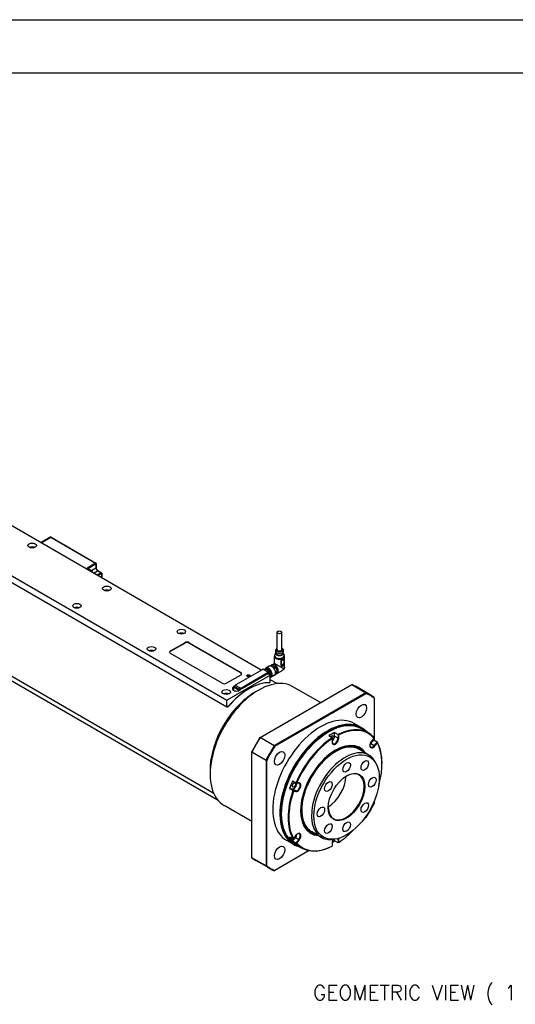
# Model space of a CAD drawing. Extents: x 0 to 2359, y -14 to 1663.
# Tile 25 of 38: x 1638 to 1873, y 1197 to 1663. Entities that reach past the tile are written whole.
import ezdxf

# ---------------------------------------------------------------- set-up
doc = ezdxf.new("R2010")
doc.units = 0
doc.header["$LTSCALE"] = 25.4
doc.layers.get('0').update_dxf_attribs({"linetype": 'CONTINUOUS'})
doc.layers.add('ATA-TEXT', color=7, linetype='CONTINUOUS', lineweight=25)
doc.styles.get("Standard").update_dxf_attribs({"font": 'simplex.shx'})

# ---------------------------------------------------------------- blocks, each defined once
blk = doc.blocks.new('ata-Border-A1-002')
at = {"color": 253, "ltscale": 0.5}
blk.add_line((0, 594), (841, 594), dxfattribs=at)
blk.add_line((7, 585), (834, 585))

msp = doc.modelspace()

# ---------------------------------------------------------------- linework, layer by layer
for p, q in [((1736.4171196, 1337.7284776), (1517.2140175, 1464.2854477)), ((1526.2296289, 1462.3462683), (1736.4171196, 1340.994464)), ((1752.7366416, 1355.2507844), (1607.3052707, 1439.2156256)), ((1730.1931387, 1296.8829196), (1505.9263281, 1426.3634231)), ((1732.226047, 1293.6078894), (1517.2140175, 1417.7451426)), ((1648.0894322, 1415.668879), (1652.4785195, 1418.2029197)), ((1648.3823254, 1415.499777), (1652.9785195, 1418.1533909)), ((1652.9785195, 1418.1533909), (1674.1917229, 1405.9059421)), ((1653.1035195, 1418.1657731), (1674.3167229, 1405.9183244)), ((1674.1917229, 1405.9059421), (1670.1258589, 1403.5585145)), ((1672.2471793, 1402.3337696), (1670.1258589, 1403.5585145)), ((1670.4794123, 1403.3543903), (1674.3684996, 1405.5997559)), ((1674.3684996, 1403.5585145), (1672.2471793, 1402.3337696)), ((1674.3684996, 1405.5997559), (1674.3684996, 1403.5585145)), ((1674.4417229, 1405.701818), (1674.4417229, 1403.6605766)), ((1672.2471793, 1402.3337696), (1671.7168492, 1402.0275834)), ((1673.1310627, 1401.2110868), (1675.0756064, 1402.3337696)), ((1676.8433733, 1401.3131489), (1674.8988297, 1400.1904661)), ((1675.0756064, 1402.3337696), (1676.8433733, 1401.3131489)), ((1675.2006064, 1402.3461518), (1676.9683733, 1401.3255311)), ((1675.2523831, 1399.9863419), (1677.02015, 1401.0069627)), ((1677.02015, 1401.0069627), (1677.02015, 1398.9657212)), ((1677.0933733, 1401.1090247), (1677.0933733, 1398.9234457)), ((1760.2176337, 1364.9994634), (1760.2176337, 1373.1644293)), ((1762.4676337, 1364.9994634), (1762.4676337, 1373.1644293)), ((1709.7238387, 1364.3666786), (1716.4413531, 1368.2450374)), ((1709.7238387, 1364.1625544), (1716.4413531, 1368.0409132)), ((1716.4413531, 1368.2450374), (1716.4413531, 1368.0409132)), ((1718.5626734, 1368.0409132), (1718.5626734, 1368.2450374)), ((1718.5626734, 1368.2450374), (1742.9578574, 1354.1604713)), ((1718.5626734, 1368.0409132), (1742.9578574, 1353.9563472)), ((1709.7238387, 1364.1625544), (1709.7238387, 1364.3666786)), ((1734.1190226, 1349.0573677), (1709.7238387, 1363.1419337)), ((1758.9676337, 1358.4098287), (1758.9676337, 1361.7418021)), ((1759.5211518, 1363.4386466), (1759.1051683, 1362.4317728)), ((1759.7148263, 1365.2274021), (1759.4718699, 1364.6490503)), ((1759.6676337, 1363.3256455), (1759.6676337, 1363.8393685)), ((1762.9704411, 1365.2274021), (1763.2133974, 1364.6490503)), ((1763.0176337, 1363.3256455), (1763.0176337, 1363.8393685)), ((1763.1641156, 1363.4386466), (1763.5800991, 1362.4317728)), ((1763.7176337, 1356.8221066), (1763.7176337, 1361.7418021)), ((1756.4863891, 1357.121619), (1754.8953988, 1356.2030604)), ((1756.8412748, 1357.239064), (1757.5852173, 1357.6685794)), ((1757.9347071, 1357.6997946), (1757.1335909, 1357.2372699)), ((1757.9347071, 1357.6997946), (1759.305838, 1356.9081718)), ((1758.9676337, 1358.4098287), (1757.945425, 1357.8196562)), ((1758.4839043, 1356.4336281), (1759.305838, 1356.9081718)), ((1763.0220123, 1356.0690321), (1758.9676337, 1358.4098287)), ((1759.305838, 1356.9081718), (1759.3618036, 1356.87586)), ((1762.0720952, 1359.6612024), (1762.0720952, 1357.5708111)), ((1762.1120917, 1359.6753219), (1763.5783795, 1360.5218836)), ((1762.1120917, 1357.5849306), (1762.1120917, 1359.6753219)), ((1762.1120917, 1357.5849306), (1763.5783795, 1358.4314923)), ((1763.5783795, 1360.5218836), (1763.5783795, 1358.4314923)), ((1763.6028352, 1358.4545843), (1763.6028352, 1360.5449756)), ((1742.9578574, 1352.9357265), (1736.2403429, 1349.0573677)), ((1736.4171196, 1340.994464), (1756.9232163, 1352.8336644)), ((1742.2714613, 1349.2087097), (1753.3023271, 1355.577383)), ((1742.2861059, 1349.2002546), (1753.3523271, 1355.5893403)), ((1755.8625561, 1353.4460368), (1742.4275273, 1345.6893193)), ((1742.9578574, 1354.1604713), (1742.9578574, 1353.9563472)), ((1755.9686221, 1354.0788217), (1744.8670187, 1347.6693079)), ((1744.952401, 1347.6369538), (1755.9686221, 1353.997172)), ((1744.9731117, 1347.4039621), (1755.8625561, 1353.6909858)), ((1744.9877564, 1347.4940669), (1755.9155891, 1353.8032541)), ((1744.9877564, 1347.4532421), (1755.8272008, 1353.7113982)), ((1753.2316164, 1355.5893403), (1753.2316164, 1355.5365582)), ((1753.246261, 1355.5450133), (1753.246261, 1355.5689279)), ((1753.246261, 1355.5689279), (1753.2669717, 1355.5569706)), ((1753.2566164, 1355.6326416), (1753.5394591, 1355.7959409)), ((1753.2816164, 1355.6301652), (1753.5644591, 1355.7934645)), ((1753.3523271, 1355.5893403), (1753.2816164, 1355.6301652)), ((1753.5644591, 1355.7934645), (1756.3221755, 1354.2012962)), ((1753.5894591, 1355.7959409), (1756.3471755, 1354.2037726)), ((1754.7107794, 1355.461385), (1754.4398532, 1355.3049657)), ((1755.0746882, 1355.7292228), (1754.6857794, 1355.5046863)), ((1755.8272008, 1353.7113982), (1755.8625561, 1353.6909858)), ((1755.8875561, 1353.6934622), (1755.8522008, 1353.7138747)), ((1756.9232163, 1352.8336644), (1755.8625561, 1353.4460368)), ((1755.8979115, 1353.6705734), (1755.8979115, 1353.4256244)), ((1755.9332668, 1353.405212), (1755.9332668, 1353.7930479)), ((1755.9332668, 1353.7930479), (1755.9686221, 1353.7726355)), ((1755.9686221, 1354.0788217), (1755.9686221, 1353.997172)), ((1756.0393328, 1354.0379968), (1755.9686221, 1354.0788217)), ((1755.9686221, 1353.7726355), (1755.9686221, 1353.997172)), ((1755.9686221, 1353.997172), (1756.0039775, 1353.9767596)), ((1756.0039775, 1353.9767596), (1756.0039775, 1353.3643872)), ((1756.3221755, 1354.2012962), (1756.0393328, 1354.0379968)), ((1756.0746882, 1353.9767596), (1756.3575309, 1354.1400589)), ((1756.0746882, 1353.3235623), (1756.0746882, 1353.9767596)), ((1756.3575309, 1354.1400589), (1756.3575309, 1353.160263)), ((1756.3721755, 1353.1518079), (1756.3721755, 1354.1604713)), ((1756.9232163, 1349.5676781), (1756.9232163, 1352.8336644)), ((1757.0746882, 1352.2651212), (1756.9232163, 1352.1776689)), ((1758.9863891, 1352.791492), (1757.3953988, 1351.8729333)), ((1759.6553278, 1356.4734005), (1758.8330889, 1355.9986807)), ((1759.2655423, 1353.0401096), (1759.6553278, 1353.2651523)), ((1759.5203127, 1354.2326958), (1760.3408933, 1354.7064582)), ((1760.3408933, 1354.2404718), (1759.5237846, 1353.7687139)), ((1759.6553278, 1356.4734005), (1760.3408933, 1354.7064582)), ((1760.3408933, 1354.2404718), (1759.6553278, 1353.2651523)), ((1760.3429942, 1354.7608152), (1759.6721738, 1356.4897543)), ((1762.7176414, 1355.0900691), (1760.320425, 1353.7060355)), ((1760.3526842, 1354.5483072), (1760.3526842, 1354.4666576)), ((1739.5991002, 1347.3223125), (1739.6036586, 1347.3249443)), ((1739.5991002, 1347.3223125), (1739.5991002, 1345.7913814)), ((1739.6036586, 1347.4202921), (1739.6036586, 1345.770969)), ((1739.6768819, 1347.31823), (1742.0032632, 1345.9750931)), ((1739.6768819, 1345.6689069), (1739.6768819, 1347.31823)), ((1739.7286586, 1347.6367984), (1740.3615192, 1348.0021806)), ((1740.4865192, 1347.9897984), (1739.8536586, 1347.6244162)), ((1739.8536586, 1347.6244162), (1742.1800399, 1346.2812793)), ((1740.5347603, 1348.1103664), (1740.3579836, 1348.0083044)), ((1740.4329836, 1348.2000463), (1740.4329836, 1348.0516056)), ((1740.4476283, 1348.1796339), (1740.4476283, 1348.0600607)), ((1740.4476283, 1348.1796339), (1740.5536943, 1348.1183966)), ((1740.4579836, 1348.2433476), (1742.1903953, 1349.2435559)), ((1740.4829836, 1348.2408711), (1742.2153953, 1349.2410794)), ((1740.6951157, 1348.1183966), (1740.4829836, 1348.2408711)), ((1740.4829836, 1347.9959221), (1740.6951157, 1348.1183966)), ((1742.816436, 1346.6487028), (1740.4829836, 1347.9959221)), ((1742.8129005, 1346.6466615), (1740.4865192, 1347.9897984)), ((1742.2153953, 1349.2410794), (1742.2861059, 1349.2002546)), ((1744.9377564, 1347.6284987), (1743.2407001, 1346.6487028)), ((1743.2760554, 1346.5874655), (1744.9731117, 1347.5672614)), ((1744.9731117, 1347.4039621), (1743.2760554, 1346.4241662)), ((1744.8670187, 1347.6693079), (1744.9377564, 1347.6284987)), ((1744.9170481, 1347.6573648), (1744.9627564, 1347.6309751)), ((1744.9731117, 1347.5672614), (1744.9731117, 1347.4039621)), ((1744.9877564, 1347.5876739), (1744.9877564, 1347.4243745)), ((1752.1890849, 1323.3601493), (1795.5984732, 1348.4225714)), ((1756.9232163, 1349.5676781), (1756.4500041, 1349.2944689)), ((1756.6137589, 1349.3890127), (1756.7905356, 1349.2869507)), ((1760.1931387, 1348.8444438), (1756.9232163, 1350.7323344)), ((1780.7611582, 1339.8562436), (1767.6931387, 1347.4010681)), ((1795.5984732, 1348.4225714), (1802.3159877, 1344.5442126)), ((1804.3612935, 1343.5512072), (1797.643779, 1347.429566)), ((1739.5965875, 1345.770969), (1739.5965875, 1345.6907726)), ((1739.6698108, 1345.6504407), (1739.6698108, 1345.6689069)), ((1739.8396848, 1345.5708301), (1739.6698108, 1345.6689069)), ((1739.6768819, 1345.6689069), (1739.8643421, 1345.5606767)), ((1742.0032632, 1345.9750931), (1742.0032632, 1345.5024881)), ((1742.1800399, 1346.2812793), (1742.8129005, 1346.6466615)), ((1742.9896772, 1346.3404753), (1742.3568166, 1345.9750931)), ((1742.3568166, 1345.9750931), (1742.3568166, 1345.6504407)), ((1743.028568, 1346.7711773), (1742.816436, 1346.6487028)), ((1742.9896772, 1346.0138767), (1742.9896772, 1346.3404753)), ((1742.9932127, 1346.3425166), (1743.1699894, 1346.4445786)), ((1742.9932127, 1346.3425166), (1742.9932127, 1346.0159179)), ((1743.2407001, 1346.6487028), (1743.028568, 1346.7711773)), ((1743.0992787, 1346.6487028), (1743.2053447, 1346.5874655)), ((1743.2053447, 1346.4241662), (1743.1699894, 1346.4445786)), ((1743.1699894, 1346.11798), (1743.1699894, 1346.3833414)), ((1743.2053447, 1346.5874655), (1743.2053447, 1346.4241662)), ((1743.2407001, 1346.362929), (1743.2053447, 1346.3833414)), ((1743.2053447, 1346.1383924), (1743.2053447, 1346.3833414)), ((1743.2407001, 1346.1588048), (1743.2407001, 1346.362929)), ((1743.2760554, 1346.4241662), (1743.2760554, 1346.5874655)), ((1746.670168, 1346.3016917), (1746.8469447, 1346.4037538)), ((1749.6753718, 1344.7707607), (1751.4431387, 1345.7913814)), ((1802.3159877, 1344.5442126), (1758.9065993, 1319.4817905)), ((1759.1482631, 1319.2130669), (1802.4278772, 1344.2005638)), ((1736.4171196, 1337.7284776), (1736.4171196, 1340.994464)), ((1737.1095064, 1338.1282273), (1736.4171196, 1337.7284776)), ((1736.9033538, 1337.8050809), (1736.7265771, 1337.907143)), ((1806.2439143, 1341.9973738), (1806.2439143, 1342.2764231)), ((1806.2439143, 1341.9973738), (1806.2439143, 1322.0810801)), ((1800.1468274, 1328.086572), (1796.7880702, 1330.0257514)), ((1784.3236041, 1325.7872151), (1784.5003808, 1325.8892772)), ((1786.2681477, 1323.1837699), (1784.6771575, 1324.1023286)), ((1787.5055846, 1323.9500978), (1787.5055846, 1325.7353217)), ((1787.5055846, 1325.7353217), (1789.0965748, 1324.8167631)), ((1789.0965748, 1323.0315392), (1787.5055846, 1323.9500978)), ((1789.0965748, 1324.8167631), (1789.0965748, 1323.0315392)), ((1789.4501282, 1323.0315392), (1789.4501282, 1324.5983102)), ((1803.4323613, 1325.6123178), (1800.2503808, 1327.4494351)), ((1752.0771953, 1323.2955498), (1752.1890849, 1323.3601493)), ((1758.9065993, 1319.4817905), (1752.1890849, 1323.3601493)), ((1786.2681477, 1323.1837699), (1786.2681477, 1322.7611929)), ((1786.2681477, 1322.7611929), (1786.2681477, 1321.1944219)), ((1789.0965748, 1323.0315392), (1789.4501282, 1323.0315392)), ((1804.7103715, 1320.5278102), (1806.0492895, 1322.1934467)), ((1804.7103715, 1320.5278102), (1806.3013618, 1319.6092515)), ((1806.1506148, 1323.1066829), (1804.9755366, 1321.6448656)), ((1806.0492895, 1322.1934467), (1807.6402797, 1321.2748881)), ((1807.6402797, 1321.2748881), (1806.3013618, 1319.6092515)), ((1806.3013618, 1319.6092515), (1806.5665268, 1319.3814438)), ((1806.5665268, 1319.3814438), (1807.7416051, 1320.843261)), ((1748.2611582, 1316.6859798), (1748.2611582, 1316.5567808)), ((1748.2611582, 1316.5567808), (1754.9786727, 1312.6784221)), ((1748.2611582, 1266.4319367), (1748.2611582, 1316.5567808)), ((1803.7053321, 1315.0624132), (1799.0384273, 1317.756852)), ((1754.9786727, 1312.6784221), (1754.9786727, 1262.5535779)), ((1755.332226, 1262.6285031), (1755.332226, 1312.6034969)), ((1807.6436558, 1309.9163607), (1807.3179233, 1310.7130031)), ((1809.9562249, 1310.9882146), (1809.9562249, 1311.1923388)), ((1728.4621684, 1308.0284145), (1728.4621684, 1305.9871731)), ((1767.5476661, 1302.7929513), (1769.1386564, 1301.8743926)), ((1769.1386564, 1301.8743926), (1770.4775743, 1301.7548053)), ((1770.7427394, 1301.8805509), (1769.5676611, 1301.9855047)), ((1770.4775743, 1301.7548053), (1770.7427394, 1301.8805509)), ((1766.1334526, 1299.1480276), (1767.4723705, 1299.0284402)), ((1767.7244428, 1298.2294689), (1766.1334526, 1299.1480276)), ((1767.4723705, 1299.0284402), (1769.0633608, 1298.1098816)), ((1769.0633608, 1298.1098816), (1767.7244428, 1298.2294689)), ((1767.9766709, 1297.8849655), (1769.1517491, 1297.7800118)), ((1769.0633608, 1298.1098816), (1769.1517491, 1297.7800118)), ((1806.2439143, 1293.1172788), (1806.2439143, 1292.02238)), ((1748.2611582, 1283.5645923), (1735.1931387, 1291.1094169)), ((1762.2265172, 1287.5139379), (1762.2265172, 1287.3098138)), ((1802.4278772, 1285.41281), (1801.4796671, 1284.8653606)), ((1781.2053321, 1276.0912701), (1776.5384273, 1278.7857088)), ((1768.1468274, 1272.6609461), (1764.7880702, 1274.6001255)), ((1766.1334526, 1276.3087058), (1767.7244428, 1275.3901471)), ((1767.5476661, 1274.2967752), (1768.8865841, 1275.9624118)), ((1769.1386564, 1273.3782166), (1767.5476661, 1274.2967752)), ((1769.1517491, 1277.0794673), (1767.9766709, 1275.6176501)), ((1771.9323613, 1271.0527174), (1768.7503808, 1272.8898347)), ((1768.8865841, 1275.9624118), (1770.4775743, 1275.0438532)), ((1770.4775743, 1275.0438532), (1769.1386564, 1273.3782166)), ((1769.5676611, 1273.3542282), (1770.7427394, 1274.8160454)), ((1770.4775743, 1275.0438532), (1770.7427394, 1274.8160454)), ((1786.2681477, 1273.4293719), (1786.2681477, 1271.8626009)), ((1787.6311062, 1275.2536079), (1786.7783274, 1275.1373794)), ((1787.5055846, 1274.399824), (1787.5055846, 1275.2365001)), ((1789.0965748, 1273.4812653), (1787.5055846, 1274.399824)), ((1788.7559508, 1275.4631486), (1789.0965748, 1275.2664892)), ((1789.0965748, 1275.2664892), (1789.0965748, 1273.4812653)), ((1789.0965748, 1275.2664892), (1789.4501282, 1275.2664892)), ((1789.4501282, 1273.6997182), (1789.4501282, 1275.2664892)), ((1775.3700199, 1269.7909488), (1759.1482631, 1260.4253131)), ((1786.2681477, 1271.8482721), (1786.2681477, 1271.8626009)), ((1754.9786727, 1262.5535779), (1748.2611582, 1266.4319367)), ((1756.8612935, 1261.2787938), (1750.143779, 1265.1571526)), ((1758.9065993, 1260.2857884), (1759.1482631, 1260.4253131))]:
    msp.add_line(p, q)
for centre, radius, start, end in [((1674.1917229, 1405.701818), 0.25, 0, 60), ((1676.8433733, 1401.1090247), 0.25, 0, 60), ((1753.2816164, 1355.5893403), 0.05, 120.000000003, 180), ((1753.5644591, 1355.7526397), 0.05, 60.000000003, 119.999999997), ((1756.3221755, 1354.1604713), 0.05, 0, 60.000000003), ((1739.8536586, 1347.4202921), 0.25, 120, 180), ((1740.4829836, 1348.2000463), 0.05, 120.000000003, 180), ((1744.9377564, 1347.5876739), 0.05, 0, 59.999999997)]:
    msp.add_arc(centre, radius, start, end)
for centre, major_axis, ratio, start_param, end_param in [((1652.9785195, 1417.3368943), (-0.5, 0.8660254), 0.5773502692, 5.4977871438, 6.2831853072), ((1652.9785195, 1417.9492667), (0.125, 0.2165064), 0.5773502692, 0, 0.7853981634), ((1644.1396847, 1412.4379148), (-2, 0), 0.5773502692, 4.0614168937, 5.3633610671), ((1674.1917229, 1405.701818), (0.125, 0.2165064), 0.5773502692, 0, 0.7853981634), ((1674.1917229, 1405.701818), (0.125, -0.2165064), 0.5773502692, 0.7853981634, 2.3561944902), ((1674.1917229, 1405.701818), (0.25, 0), 0.5773502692, 5.4977871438, 6.2831853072), ((1674.1917229, 1403.6605766), (0.25, 0), 0.5773502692, 5.4977871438, 6.2831853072), ((1675.0756064, 1403.1502662), (0.5, -0.8660254), 0.5773502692, 3.926990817, 5.4977871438), ((1672.2471793, 1401.517273), (-0.5, 0.8660254), 0.5773502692, 4.1796710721, 5.4977871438), ((1675.0756064, 1402.1296455), (0.125, 0.2165064), 0.5773502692, 0, 0.7853981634), ((1676.8433733, 1401.1090247), (0.125, 0.2165064), 0.5773502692, 0, 0.7853981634), ((1676.8433733, 1401.1090247), (0.125, -0.2165064), 0.5773502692, 0.7853981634, 2.3561944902), ((1676.8433733, 1401.1090247), (0.25, 0), 0.5773502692, 5.4977871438, 6.2831853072), ((1679.4950238, 1392.0255003), (-2, 0), 0.5773502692, 4.0614168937, 5.3633610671), ((1665.3528881, 1383.8605345), (-2, 0), 0.5773502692, 4.0614168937, 5.3633610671), ((1714.8503628, 1371.6130858), (-2, 0), 0.5773502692, 4.0614168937, 5.3633610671), ((1717.5020132, 1367.6326649), (-1.5, 0), 0.5773502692, 3.926990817, 5.4977871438), ((1717.5020132, 1367.4285408), (-1.5, 0), 0.5773502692, 3.926990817, 5.4977871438), ((1700.7082272, 1363.4481199), (-2, 0), 0.5773502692, 4.0614168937, 5.3633610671), ((1710.7844988, 1363.7543062), (-1.5, 0), 0.5773502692, 5.4977871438, 7.0685834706), ((1710.7844988, 1363.550182), (-1.5, 0), 0.5773502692, 5.4977871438, 6.1650596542), ((1761.3426337, 1362.1236413), (-2.3002362, 0), 0.5773502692, 6.0490320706, 9.6589311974), ((1761.3426337, 1361.7418021), (-2.375, 0), 0.5773502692, 0, 3.1415926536), ((1761.3426337, 1364.387091), (-1.925, 0), 0.5773502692, 6.0452441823, 9.6627190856), ((1761.3426337, 1363.1878021), (-1.8725825, 0), 0.5773502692, 6.0490320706, 9.6589311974), ((1761.3426337, 1363.2439958), (-1.7775668, 0), 0.5773502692, 5.9418225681, 9.7661406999), ((1761.3426337, 1363.2439958), (-1.775, 0), 0.5773502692, 5.9459165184, 9.7620467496), ((1761.3426337, 1364.9994634), (-1.675, 0), 0.5773502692, 5.4488115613, 10.2591517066), ((1761.3426337, 1363.3256455), (-1.675, 0), 0.5773502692, 0, 3.1415926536), ((1761.3426337, 1364.9994634), (1.125, 0), 0.5773502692, 3.1415926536, 6.2831853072), ((1756.1453988, 1354.0379968), (1.25, -2.1650635), 0.5773502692, 5.9533858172, 10.0714472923), ((1757.7363891, 1354.9565555), (-1.25, 2.1650635), 0.5773502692, 3.1415926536, 6.2831853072), ((1758.6202726, 1355.4668659), (-1.225, 2.1217622), 0.5773502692, 5.9046486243, 6.1381232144), ((1759.132925, 1355.7628459), (-1.1875, 2.0568103), 0.5773502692, 2.8218823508, 6.4252119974), ((1758.6202726, 1355.4668659), (-1.225, 2.1217622), 0.5773502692, 4.8574510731, 5.0909256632), ((1758.6909833, 1355.5076907), (1.175, -2.0351597), 0.5773502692, 1.724548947, 1.9406424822), ((1762.0412589, 1359.716262), (-0.1002275, 0), 0.5773502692, 1.8835316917, 2.3556471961), ((1762.0412536, 1357.625875), (0.1002364, 0), 0.5773502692, 5.0272387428, 5.4972256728), ((1763.5074692, 1360.5627789), (0.1002275, 0), 0.5773502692, 5.4983344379, 5.9704499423), ((1763.5074692, 1358.4723876), (0.1002275, 0), 0.5773502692, 5.4983344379, 5.9704499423), ((1741.8971972, 1353.5480989), (1.5, 0), 0.5773502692, 5.4977871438, 7.0685834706), ((1741.8971972, 1353.3439748), (1.5, 0), 0.5773502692, 0.118125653, 0.7853981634), ((1753.2816164, 1355.5893403), (-0.05, 0), 0.5773502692, 0, 0.7853981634), ((1753.2816164, 1355.5893403), (-0.025, -0.0433013), 0.5773502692, 3.926990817, 5.4977871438), ((1753.2816164, 1355.5893403), (-0.025, 0.0433013), 0.5773502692, 5.4977871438, 6.2831853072), ((1753.3523271, 1355.5485155), (0.0707107, 0), 0.5773502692, 1.5707963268, 2.3561944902), ((1753.5644591, 1355.7526397), (-0.025, 0.0433013), 0.5773502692, 5.4977871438, 6.2831853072), ((1753.5644591, 1355.7526397), (0.025, 0.0433013), 0.5773502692, 0, 0.7853981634), ((1756.0393328, 1353.9767596), (1.175, -2.0351597), 0.5773502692, 6.0586474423, 9.9976388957), ((1755.6857794, 1353.7726355), (-1, 1.7320508), 0.5773502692, 3.4216303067, 6.5072605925), ((1755.6857794, 1353.7726355), (0.975, -1.6887495), 0.5773502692, 0.3285241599, 3.1415926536), ((1756.0393328, 1353.9767596), (1.025, -1.7753521), 0.5773502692, 6.1535399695, 9.6460924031), ((1755.8272008, 1353.6705734), (0.025, 0.0433013), 0.5773502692, 0, 0.7853981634), ((1755.8625561, 1353.650161), (0.025, 0.0433013), 0.5773502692, 5.4977871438, 7.0685834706), ((1755.9155891, 1353.7420168), (0.0375, 0.0649519), 0.5773502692, 5.4977871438, 7.0685834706), ((1755.8802338, 1353.7624292), (0.0375, 0.0649519), 0.5773502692, 5.4977871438, 5.7923026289), ((1756.0393328, 1353.997172), (0.025, 0.0433013), 0.5773502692, 0.7853981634, 2.3561944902), ((1756.0393328, 1353.997172), (-0.05, 0), 0.5773502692, 0.7853981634, 2.3561944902), ((1756.0393328, 1353.997172), (0.025, -0.0433013), 0.5773502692, 0.7853981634, 2.3561944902), ((1756.3221755, 1354.1604713), (0.025, 0.0433013), 0.5773502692, 0, 0.7853981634), ((1756.3221755, 1354.1604713), (-0.025, 0.0433013), 0.5773502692, 3.926990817, 5.4977871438), ((1756.3221755, 1354.1604713), (0.05, 0), 0.5773502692, 5.4977871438, 6.2831853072), ((1759.132925, 1355.7628459), (0.725, -1.2557368), 0.5773502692, 0.8442936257, 1.7737002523), ((1758.6202726, 1355.4668659), (-1.225, 2.1217622), 0.5773502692, 3.8102535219, 4.043728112), ((1758.6909833, 1355.5076907), (1.175, -2.0351597), 0.5773502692, 0.7853981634, 0.893444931), ((1751.4431387, 1319.2552425), (-16.25, -28.1458256), 0.5773502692, 3.1415926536, 6.2831853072), ((1735.1796828, 1349.6697401), (1.5, 0), 0.5773502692, 3.926990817, 5.4977871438), ((1746.8469447, 1321.9088564), (15, 25.9807621), 0.5773502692, 0.297528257, 1.2732680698), ((1741.0133137, 1346.5058159), (-2, 0), 0.5773502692, 5.4977871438, 8.6393797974), ((1739.8536586, 1347.4202921), (-0.25, 0), 0.5773502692, 0, 0.7853981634), ((1739.8536586, 1347.4202921), (-0.125, -0.2165064), 0.5773502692, 3.926990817, 5.4977871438), ((1739.8536586, 1347.4202921), (-0.125, 0.2165064), 0.5773502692, 5.4977871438, 6.2831853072), ((1740.4829836, 1347.791798), (-0.125, 0.2165064), 0.5773502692, 5.4977871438, 6.5215909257), ((1740.4865192, 1347.7856743), (-0.125, 0.2165064), 0.5773502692, 5.4977871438, 6.2831853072), ((1740.4829836, 1348.2000463), (-0.05, 0), 0.5773502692, 0, 0.7853981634), ((1740.4829836, 1348.2000463), (-0.025, -0.0433013), 0.5773502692, 3.926990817, 5.4977871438), ((1740.4829836, 1348.2000463), (-0.025, 0.0433013), 0.5773502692, 5.4977871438, 6.2831853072), ((1740.6597603, 1347.8938601), (-0.125, 0.2165064), 0.5773502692, 6.1412882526, 6.2831853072), ((1742.2153953, 1349.2002546), (-0.025, 0.0433013), 0.5773502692, 5.4977871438, 6.2831853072), ((1744.8670457, 1347.6284776), (0.0707107, 0.0000316), 0.5774281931, 0.785108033, 1.5709197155), ((1744.9377564, 1347.5876739), (0.025, 0.0433013), 0.5773502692, 0, 0.7853981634), ((1744.9377564, 1347.5876739), (-0.025, 0.0433013), 0.5773502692, 3.926990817, 5.4977871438), ((1744.9377564, 1347.5876739), (0.05, 0), 0.5773502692, 5.4977871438, 6.2831853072), ((1744.9377564, 1347.4243745), (0.05, 0), 0.5773502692, 5.4977871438, 6.2831853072), ((1773.893779, 1306.2933593), (23.75, 41.1362067), 0.5773502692, 0, 0.0827877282), ((1749.6753718, 1320.2758632), (15, 25.9807621), 0.5773502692, 0.7853981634, 2.3561944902), ((1736.0635663, 1343.0357054), (-2, 0), 0.5773502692, 4.0614168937, 5.3633610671), ((1746.670168, 1322.0109185), (-14.875, -25.7642558), 0.5773502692, 3.926990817, 4.3987805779), ((1739.8465875, 1345.770969), (-0.25, 0), 0.5773502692, 6.0447796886, 7.0685834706), ((1739.8536586, 1345.770969), (-0.25, 0), 0.5773502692, 0, 0.7853981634), ((1742.1800399, 1346.0771552), (0.125, 0.2165064), 0.5773502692, 0.7853981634, 2.3561944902), ((1742.1800399, 1346.0771552), (-0.25, 0), 0.5773502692, 0.7853981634, 2.3561944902), ((1742.1800399, 1346.0771552), (0.125, -0.2165064), 0.5773502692, 0.7853981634, 2.3561944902), ((1742.8129005, 1346.4425374), (-0.125, 0.2165064), 0.5773502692, 3.926990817, 5.4977871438), ((1742.816436, 1346.4445786), (0.125, -0.2165064), 0.5773502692, 0.7853981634, 2.3561944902), ((1742.9932127, 1346.5466407), (-0.125, 0.2165064), 0.5773502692, 3.926990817, 4.854286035), ((1743.2230224, 1346.41396), (0.0375, 0.0649519), 0.5773502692, 1.5707963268, 2.3561944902), ((1743.2407001, 1346.607878), (0.025, 0.0433013), 0.5773502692, 0.7853981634, 2.3561944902), ((1743.2407001, 1346.607878), (0.05, 0), 0.5773502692, 3.926990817, 5.4977871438), ((1743.2407001, 1346.4445786), (-0.05, 0), 0.5773502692, 0.7853981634, 2.3561944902), ((1743.2407001, 1346.4037538), (0.025, 0.0433013), 0.5773502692, 1.5437288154, 2.3561944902), ((1743.2407001, 1346.607878), (0.025, -0.0433013), 0.5773502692, 0.7853981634, 2.3561944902), ((1743.2760554, 1346.3833414), (0.025, 0.0433013), 0.5773502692, 0.7853981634, 2.3561944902), ((1780.6112935, 1302.4150005), (23.75, 41.1362067), 0.5773502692, 6.2003975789, 6.3659730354), ((1780.7880702, 1302.3129384), (23.625, 40.9197003), 0.5773502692, 6.2023345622, 6.3640360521), ((1780.7880702, 1302.3129384), (-16, -27.7128129), 0.5773502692, 3.1415926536, 6.2831853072), ((1784.5003808, 1300.1696349), (-15.75, -27.2798002), 0.5773502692, 3.1415926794, 6.2831853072), ((1784.1468274, 1300.3737591), (16, 27.7128129), 0.5773502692, 6.1061776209, 9.6017856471), ((1784.3236041, 1300.271697), (-15.875, -27.4963066), 0.5773502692, 3.0160190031, 6.4087589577), ((1784.3236041, 1300.271697), (-15.625, -27.0632939), 0.5773502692, 3.926990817, 5.4977871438), ((1786.091371, 1299.2510763), (15.75, 27.2798002), 0.5773502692, 0.7218633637, 0.8489329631), ((1786.091371, 1323.1336013), (0.5625, 0.9742786), 0.5773502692, 4.1510839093, 7.7365244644), ((1786.091371, 1323.1336013), (1, 1.7320508), 0.5773502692, 4.0523186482, 5.4977871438), ((1787.6823613, 1298.3325176), (15.75, 27.2798002), 0.5773502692, 6.0849207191, 7.0050486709), ((1787.859138, 1298.2304555), (15.625, 27.0632939), 0.5773502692, 6.0934482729, 6.996521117), ((1773.893779, 1306.2933593), (23.75, 41.1362067), 0.5773502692, 1.4880085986, 1.653584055), ((1773.7170024, 1306.3954213), (-23.625, -40.9197003), 0.5773502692, 4.6315382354, 4.7932397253), ((1780.6112935, 1302.4150005), (-23.75, -41.1362067), 0.5773502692, 4.6296012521, 4.7951767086), ((1787.6823613, 1298.3325176), (-15.75, -27.2798002), 0.5773502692, 3.9905256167, 4.9106535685), ((1787.859138, 1298.2304555), (15.625, 27.0632939), 0.5773502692, 0.857460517, 1.760533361), ((1787.859138, 1298.2304555), (-11.6875, -20.2433438), 0.5773502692, 2.8671147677, 6.5576631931), ((1787.859138, 1298.2304555), (11.5000947, 19.9187484), 0.5773502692, 6.0742524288, 9.6337108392), ((1787.859138, 1298.2304555), (11.3, 19.5721741), 0.5773502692, 6.1890784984, 9.5188847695), ((1787.6823613, 1322.2150426), (-1, -1.7320508), 0.5773502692, 5.4977871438, 8.6393797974), ((1787.859138, 1322.1129805), (-1.125, -1.9485572), 0.5773502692, 5.4977871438, 8.6393797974), ((1805.7710317, 1320.5131547), (-1.125, -1.9485572), 0.5773502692, 4.4505895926, 7.5921822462), ((1805.594255, 1320.6152168), (-1, -1.7320508), 0.5773502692, 5.5584829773, 7.5921822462), ((1804.0032648, 1321.5337754), (1, 1.7320508), 0.5773502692, 4.0836221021, 4.4505895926), ((1786.091371, 1299.2510763), (15.75, 27.2798002), 0.5773502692, 5.9578511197, 5.9843913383), ((1787.6823613, 1298.3325176), (15.75, 27.2798002), 0.5773502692, 5.4977871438, 5.9578511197), ((1787.859138, 1298.2304555), (15.625, 27.0632939), 0.5773502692, 5.1205345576, 5.9493235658), ((1780.7880702, 1302.3129384), (23.625, 40.9197003), 0.5773502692, 1.4899455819, 1.6516470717), ((1792.4553321, 1295.5768417), (11.25, 19.4855716), 0.5773502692, 5.8626509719, 9.8453122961), ((1787.4171962, 1298.4856107), (11.6875, 20.2433438), 0.5773502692, 6.0087074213, 6.2642775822), ((1787.1928976, 1298.6151096), (11.7194216, 20.2986337), 0.5773502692, 5.9991947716, 6.1107775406), ((1792.9856621, 1295.2706554), (6, 10.3923048), 0.5773502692, 2.3665576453, 7.0582203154), ((1786.091371, 1299.2510763), (15.75, 27.2798002), 0.5773502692, 1.7690609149, 1.8961305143), ((1768.1794773, 1300.8509021), (-1, -1.7320508), 0.5773502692, 0.2617993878, 2.4614534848), ((1769.7704675, 1299.9323434), (1, 1.7320508), 0.5773502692, 3.4033920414, 6.544984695), ((1769.9472442, 1299.8302814), (-1.125, -1.9485572), 0.5773502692, 0.2617993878, 3.4033920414), ((1784.3236041, 1300.271697), (-6, -10.3923048), 0.5773502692, 0.807093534, 2.3344991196), ((1787.6823613, 1298.3325176), (-15.75, -27.2798002), 0.5773502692, 5.0377231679, 5.9578511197), ((1787.859138, 1298.2304555), (-15.625, -27.0632939), 0.5773502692, 5.0462507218, 5.9493235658), ((1780.7880702, 1302.3129384), (-23.625, -40.9197003), 0.5773502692, 1.4899455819, 1.6516470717), ((1768.1794773, 1276.9683771), (1, 1.7320508), 0.5773502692, 4.4505895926, 5.3411558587), ((1769.9472442, 1275.9477564), (1.125, 1.9485572), 0.5773502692, 4.4505895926, 7.5921822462), ((1769.7704675, 1276.0498184), (1, 1.7320508), 0.5773502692, 4.4505895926, 7.007887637), ((1787.4171962, 1298.4856107), (-11.6875, -20.2433438), 0.5773502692, 0.018907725, 0.2744778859), ((1787.1928976, 1298.6151096), (-11.7194216, -20.2986337), 0.5773502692, 0.1724077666, 0.2839905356), ((1787.859138, 1298.2304555), (-15.625, -27.0632939), 0.5773502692, 0.857460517, 1.1626507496), ((1786.091371, 1299.2510763), (-15.75, -27.2798002), 0.5773502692, 5.9578511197, 6.0849207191), ((1787.6823613, 1298.3325176), (-15.75, -27.2798002), 0.5773502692, 6.0849207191, 7.0050486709), ((1787.859138, 1298.2304555), (-15.625, -27.0632939), 0.5773502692, 6.0934482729, 6.996521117), ((1787.859138, 1274.3479305), (-1.125, -1.9485572), 0.5773502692, 4.6364360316, 5.4977871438), ((1786.091371, 1299.2510763), (-15.75, -27.2798002), 0.5773502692, 0.793780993, 0.8489329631), ((1787.6823613, 1274.4499926), (-1, -1.7320508), 0.5773502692, 2.3561944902, 2.5338463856), ((1787.859138, 1274.3479305), (1.125, 1.9485572), 0.5773502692, 5.4977871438, 5.7118611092), ((1773.893779, 1306.2933593), (-23.75, -41.1362067), 0.5773502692, 6.2003975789, 6.2831853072), ((1780.6112935, 1302.4150005), (-23.75, -41.1362067), 0.5773502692, 6.2003975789, 6.3659730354), ((1780.7880702, 1302.3129384), (-23.625, -40.9197003), 0.5773502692, 6.2023345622, 6.3640360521)]:
    msp.add_ellipse(centre, major_axis=major_axis, ratio=ratio, start_param=start_param, end_param=end_param)
for centre, major_axis in [((1644.1396847, 1414.2750321), (2, 0)), ((1679.4950238, 1393.8626176), (2, 0)), ((1665.3528881, 1385.6976518), (2, 0)), ((1714.8503628, 1373.4502031), (2, 0)), ((1761.3426337, 1373.1644293), (1.125, 0)), ((1700.7082272, 1365.2852372), (2, 0)), ((1746.670168, 1352.6295402), (0.8105, 0)), ((1736.0635663, 1344.8728227), (2, 0)), ((1800.1630702, 1335.8714228), (-1.75, -3.0310889)), ((1761.4130702, 1313.4990999), (1.75, 3.0310889)), ((1793.1624388, 1295.1685934), (10.9613249, 18.9855716)), ((1793.1624388, 1309.2531594), (1.26325, 2.1880132)), ((1801.7874388, 1310.1075316), (1.26325, 2.1880132)), ((1793.1624388, 1295.1685934), (6.125, 10.6088112)), ((1768.1794773, 1300.8509021), (0.5625, 0.9742786)), ((1784.5374388, 1300.1482394), (1.26325, 2.1880132)), ((1805.3600308, 1302.2108764), (-1.26325, -2.1880132)), ((1801.7874388, 1290.1889473), (-1.26325, -2.1880132)), ((1780.9648469, 1288.1263104), (1.26325, 2.1880132)), ((1784.5374388, 1280.2296551), (-1.26325, -2.1880132)), ((1793.1624388, 1281.0840273), (-1.26325, -2.1880132)), ((1761.4130702, 1268.754454), (1.75, 3.0310889))]:
    msp.add_ellipse(centre, major_axis=major_axis, ratio=0.5773502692)
for points, knots in [([(1652.4785195, 1418.2029197), (1652.5177894, 1418.2255922), (1652.5601552, 1418.2428009), (1652.6469067, 1418.2654941), (1652.6912279, 1418.2710311), (1652.7787822, 1418.2719941), (1652.8220324, 1418.2674747), (1652.9063227, 1418.2504341), (1652.9473955, 1418.2379246), (1653.0271929, 1418.2064474), (1653.065934, 1418.1874731), (1653.1035195, 1418.1657731)], [0.7853981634, 0.7853981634, 0.7853981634, 0.7853981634, 0.94247779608, 0.94247779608, 1.09955742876, 1.09955742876, 1.25663706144, 1.25663706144, 1.41371669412, 1.41371669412, 1.57079632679, 1.57079632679, 1.57079632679, 1.57079632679]), ([(1674.4417229, 1403.6605766), (1674.4417229, 1403.5856675), (1674.4509854, 1403.5012625), (1674.4901523, 1403.3210575), (1674.5205458, 1403.2250538), (1674.6010479, 1403.0323794), (1674.6515113, 1402.935754), (1674.7671167, 1402.7538313), (1674.8323094, 1402.6686093), (1674.9687457, 1402.5198355), (1675.039904, 1402.4560781), (1675.1404147, 1402.3831105), (1675.1708933, 1402.3633067), (1675.2006064, 1402.3461518)], [0, 0, 0, 0, 0.2794718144, 0.2794718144, 0.5663481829, 0.5663481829, 0.8589047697, 0.8589047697, 1.1526618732, 1.1526618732, 1.4427931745, 1.4427931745, 1.5707963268, 1.5707963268, 1.5707963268, 1.5707963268]), ([(1759.1051683, 1362.4317728), (1759.0880183, 1362.390262), (1759.0721524, 1362.3475457), (1759.0434052, 1362.2599822), (1759.0305251, 1362.2151351), (1759.0081297, 1362.1237077), (1758.9986156, 1362.077128), (1758.9832587, 1361.9827413), (1758.9774168, 1361.9349354), (1758.969604, 1361.8386864), (1758.9676337, 1361.7902446), (1758.9676337, 1361.7418021)], [2.1220412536, 2.1220412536, 2.1220412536, 2.1220412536, 2.16887190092, 2.16887190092, 2.21570254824, 2.21570254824, 2.26253319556, 2.26253319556, 2.30936384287, 2.30936384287, 2.35619449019, 2.35619449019, 2.35619449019, 2.35619449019]), ([(1759.6676337, 1363.6756521), (1759.6279209, 1363.6285111), (1759.5934307, 1363.5792403), (1759.5482604, 1363.4988961), (1759.5336964, 1363.4690105), (1759.5211518, 1363.4386466)], [8.18669200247, 8.18669200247, 8.18669200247, 8.18669200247, 8.325516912, 8.325516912, 8.40522656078, 8.40522656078, 8.40522656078, 8.40522656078]), ([(1763.7176337, 1361.7418021), (1763.7176337, 1361.7902446), (1763.7156633, 1361.8386864), (1763.7078506, 1361.9349354), (1763.7020087, 1361.9827413), (1763.6866518, 1362.077128), (1763.6771377, 1362.1237077), (1763.6547423, 1362.2151351), (1763.6418621, 1362.2599822), (1763.6131149, 1362.3475457), (1763.597249, 1362.390262), (1763.5800991, 1362.4317728)], [5.49778714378, 5.49778714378, 5.49778714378, 5.49778714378, 5.5446177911, 5.5446177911, 5.59144843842, 5.59144843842, 5.63827908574, 5.63827908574, 5.68510973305, 5.68510973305, 5.73194038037, 5.73194038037, 5.73194038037, 5.73194038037]), ([(1758.9863891, 1352.791492), (1759.1199356, 1352.8685951), (1759.2329939, 1352.9803659), (1759.4102857, 1353.2630861), (1759.4723788, 1353.4363156), (1759.5397147, 1353.8304199), (1759.5423159, 1354.0532964), (1759.4862168, 1354.5219728), (1759.4271665, 1354.7678453), (1759.2542769, 1355.2567475), (1759.1406398, 1355.4996918), (1758.8703745, 1355.9590615), (1758.7138592, 1356.1754405), (1758.3728337, 1356.5606693), (1758.1883513, 1356.7293864), (1757.808326, 1357.0019272), (1757.6127932, 1357.1055603), (1757.229933, 1357.2341142), (1757.0422908, 1357.2595602), (1756.7302107, 1357.2282549), (1756.6009984, 1357.1877887), (1756.4863891, 1357.121619)], [3.926990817, 3.926990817, 3.926990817, 3.926990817, 4.2237608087, 4.2237608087, 4.5347071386, 4.5347071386, 4.8597868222, 4.8597868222, 5.1864545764, 5.1864545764, 5.5119938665, 5.5119938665, 5.837065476, 5.837065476, 6.1626890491, 6.1626890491, 6.4894232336, 6.4894232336, 6.8138962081, 6.8138962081, 7.0685834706, 7.0685834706, 7.0685834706, 7.0685834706]), ([(1763.6028352, 1360.5449756), (1763.6028352, 1360.6592668), (1763.573458, 1360.8276917), (1763.3733315, 1360.8446156), (1762.8963254, 1360.5672359), (1762.3409758, 1360.2095525), (1762.1081078, 1359.8673349), (1762.0720952, 1359.7469208), (1762.0720952, 1359.6612024)], [0, 0, 0, 0, 0.1428571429, 0.2857142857, 0.5714285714, 0.8571428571, 0.8928571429, 1, 1, 1, 1]), ([(1762.0722942, 1357.5708482), (1762.0722941, 1357.456596), (1762.1738589, 1357.2470901), (1762.5696202, 1357.1023603), (1762.8651675, 1357.1763315), (1763.0218779, 1357.2670771)], [0, 0, 0, 0, 0.2855765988, 0.5711531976, 1, 1, 1, 1]), ([(1762.1120917, 1359.6753219), (1762.1120917, 1359.7546908), (1762.1457194, 1359.8668996), (1762.3634939, 1360.1883678), (1762.8858991, 1360.5303524), (1763.3470484, 1360.7957481), (1763.547649, 1360.7832634), (1763.5783795, 1360.6277088), (1763.5783795, 1360.5218836)], [0, 0, 0, 0, 0.1071428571, 0.1428571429, 0.4285714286, 0.7142857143, 0.8571428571, 1, 1, 1, 1]), ([(1763.5783795, 1358.4314923), (1763.5783795, 1358.3256671), (1763.5469619, 1358.0591104), (1763.3977095, 1357.6819388), (1763.0844916, 1357.3135714), (1762.6309631, 1357.1427642), (1762.2068682, 1357.2870658), (1762.1120917, 1357.4791054), (1762.1120917, 1357.5849306)], [0, 0, 0, 0, 0.1428571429, 0.2857142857, 0.4285714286, 0.7142857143, 0.8571428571, 1, 1, 1, 1]), ([(1763.7177301, 1356.8247282), (1763.7183166, 1356.6167447), (1763.6850515, 1356.4060413), (1763.5570296, 1356.0068535), (1763.4596967, 1355.8135189), (1763.2110789, 1355.4729262), (1763.0573713, 1355.3212062), (1762.831115, 1355.1589531), (1762.7739243, 1355.1221809), (1762.7150925, 1355.0884875)], [0, 0, 0, 0, 0.12490430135, 0.12490430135, 0.25153258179, 0.25153258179, 0.37791912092, 0.37791912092, 0.4186207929, 0.4186207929, 0.4186207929, 0.4186207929]), ([(1763.0218779, 1357.2670771), (1763.0737839, 1357.2972204), (1763.2232065, 1357.4033739), (1763.42387, 1357.6480641), (1763.5727896, 1358.0528481), (1763.6028352, 1358.3402931), (1763.6028352, 1358.4545843)], [0, 0, 0, 0, 0.1424424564, 0.4282949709, 0.7141474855, 1, 1, 1, 1]), ([(1763.7177313, 1356.8221065), (1763.7174922, 1356.6925777), (1763.6123785, 1356.3997657), (1763.2732467, 1356.168277), (1763.0220123, 1356.0690321)], [0.75000940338, 0.75000940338, 0.75000940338, 0.75000940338, 0.85714285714, 1, 1, 1, 1]), ([(1763.0220123, 1356.0690321), (1763.0616809, 1355.8018342), (1763.0307717, 1355.3923932), (1762.829746, 1355.154956), (1762.7176903, 1355.0899845)], [0, 0, 0, 0, 0.14285714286, 0.24999059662, 0.24999059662, 0.24999059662, 0.24999059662]), ([(1740.5536943, 1348.1183966), (1740.5691102, 1348.1228468), (1740.5918808, 1348.1262819), (1740.642088, 1348.1268444), (1740.669658, 1348.1240108), (1740.6951157, 1348.1183966)], [-0.032701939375, -0.032701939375, -0.032701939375, -0.032701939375, -0.016350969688, -0.016350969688, 0, 0, 0, 0]), ([(1743.0992787, 1346.6487028), (1743.0838629, 1346.6709536), (1743.0716213, 1346.6946031), (1743.0487279, 1346.7373702), (1743.038292, 1346.7564793), (1743.028568, 1346.7711773)], [-0.032701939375, -0.032701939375, -0.032701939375, -0.032701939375, -0.016350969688, -0.016350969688, 0, 0, 0, 0]), ([(1799.0384273, 1317.756852), (1798.6877204, 1317.9593327), (1798.3204567, 1318.1331383), (1796.6310353, 1318.7712018), (1795.1462281, 1318.9186565), (1791.9801515, 1318.5021252), (1790.3014611, 1317.9434061), (1786.9169202, 1316.1784376), (1785.2118632, 1314.9742934), (1781.9451985, 1312.0406491), (1780.3841767, 1310.3115925), (1777.5647857, 1306.5029478), (1776.3070029, 1304.4239019), (1774.2228093, 1300.1269244), (1773.3967815, 1297.9097279), (1772.2601359, 1293.5629281), (1771.949595, 1291.4340565), (1771.8739788, 1287.4812364), (1772.1087797, 1285.6579745), (1773.0969702, 1282.4990076), (1773.8506471, 1281.1648712), (1775.3370556, 1279.6017618), (1775.9112403, 1279.1478153), (1776.5384273, 1278.7857088)], [5.4977871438, 5.4977871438, 5.4977871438, 5.4977871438, 5.5921477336, 5.5921477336, 5.9147492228, 5.9147492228, 6.2348374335, 6.2348374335, 6.5540955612, 6.5540955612, 6.8734175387, 6.8734175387, 7.1928511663, 7.1928511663, 7.5122970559, 7.5122970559, 7.8316495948, 7.8316495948, 8.1508940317, 8.1508940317, 8.4706299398, 8.4706299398, 8.6393797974, 8.6393797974, 8.6393797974, 8.6393797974]), ([(1779.2856378, 1277.1996061), (1779.2207524, 1277.2037669), (1779.1561402, 1277.2085863), (1777.9479815, 1277.3114296), (1776.8932044, 1277.6167815), (1775.9509892, 1278.1194069)], [3.64867570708, 3.64867570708, 3.64867570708, 3.64867570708, 3.66246411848, 3.66246411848, 3.90761584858, 3.90761584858, 3.90761584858, 3.90761584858])]:
    msp.add_open_spline(points, degree=3, knots=knots)
for points, degree in [([(1763.1641156, 1363.4386466), (1763.1297228, 1363.5218933), (1763.0801485, 1363.6014439), (1763.0176337, 1363.6756521)], 3), ([(1759.6721738, 1356.4897543), (1759.6638023, 1356.4817696), (1759.6553278, 1356.4734005)], 2), ([(1760.3408933, 1354.7064582), (1760.3419952, 1354.7338289), (1760.3429942, 1354.7608152)], 2), ([(1802.3159877, 1344.5442126), (1802.3533199, 1344.4296711), (1802.3906168, 1344.315121), (1802.4278772, 1344.2005638)], 3), ([(1789.0965748, 1324.8167631), (1789.2146078, 1324.7441435), (1789.3324621, 1324.6713256), (1789.4501282, 1324.5983102)], 3), ([(1759.1482631, 1319.2130669), (1759.0676839, 1319.302614), (1758.987129, 1319.3921891), (1758.9065993, 1319.4817905)], 3), ([(1806.1506148, 1323.1066829), (1806.1759598, 1323.166925), (1806.2011097, 1323.2269703), (1806.2260662, 1323.2868186)], 3), ([(1807.6402797, 1321.2748881), (1807.6743397, 1321.13108), (1807.708117, 1320.987202), (1807.7416051, 1320.843261)], 3), ([(1799.3217427, 1318.5987392), (1800.2791161, 1318.0023102), (1801.1087083, 1317.1869466), (1801.7856378, 1316.1707492)], 3), ([(1754.9786727, 1312.6784221), (1755.0965346, 1312.653482), (1755.2143864, 1312.6285069), (1755.332226, 1312.6034969)], 3), ([(1769.1386564, 1301.8743926), (1769.2816458, 1301.9115079), (1769.42465, 1301.9485464), (1769.5676611, 1301.9855047)], 3), ([(1767.9766709, 1297.8849655), (1767.8924928, 1297.9996406), (1767.8084158, 1298.1144781), (1767.7244428, 1298.2294689)], 3), ([(1767.7244428, 1275.3901471), (1767.8084158, 1275.4658089), (1767.8924928, 1275.5416436), (1767.9766709, 1275.6176501)], 3), ([(1769.5676611, 1273.3542282), (1769.42465, 1273.3619206), (1769.2816458, 1273.3699186), (1769.1386564, 1273.3782166)], 3), ([(1789.4501282, 1273.6997182), (1789.3324621, 1273.6267028), (1789.2146078, 1273.5538849), (1789.0965748, 1273.4812653)], 3), ([(1755.332226, 1262.6285031), (1755.2143864, 1262.603493), (1755.0965346, 1262.5785179), (1754.9786727, 1262.5535779)], 3)]:
    msp.add_open_spline(points, degree=degree)
msp.add_rational_spline([(1736.9033538, 1337.8050809), (1737.0054958, 1337.9681185), (1737.1095064, 1338.1282273)], [1, 1.00004107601, 1], degree=2)

# ---------------------------------------------------------------- block references
at = {"xscale": 2.8, "yscale": 2.8, "zscale": 2.8}
msp.add_blockref('ata-Border-A1-002', (0, 0), dxfattribs=at)

# ---------------------------------------------------------------- texts
at = {"layer": 'ATA-TEXT', "insert": (1777.2688618, 1196.7232259), "char_height": 6.999999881, "attachment_point": 7}
msp.add_mtext('GEOMETRIC VIEW ( 1 : 4 )', dxfattribs=at)

doc.saveas('drawing.dxf')
